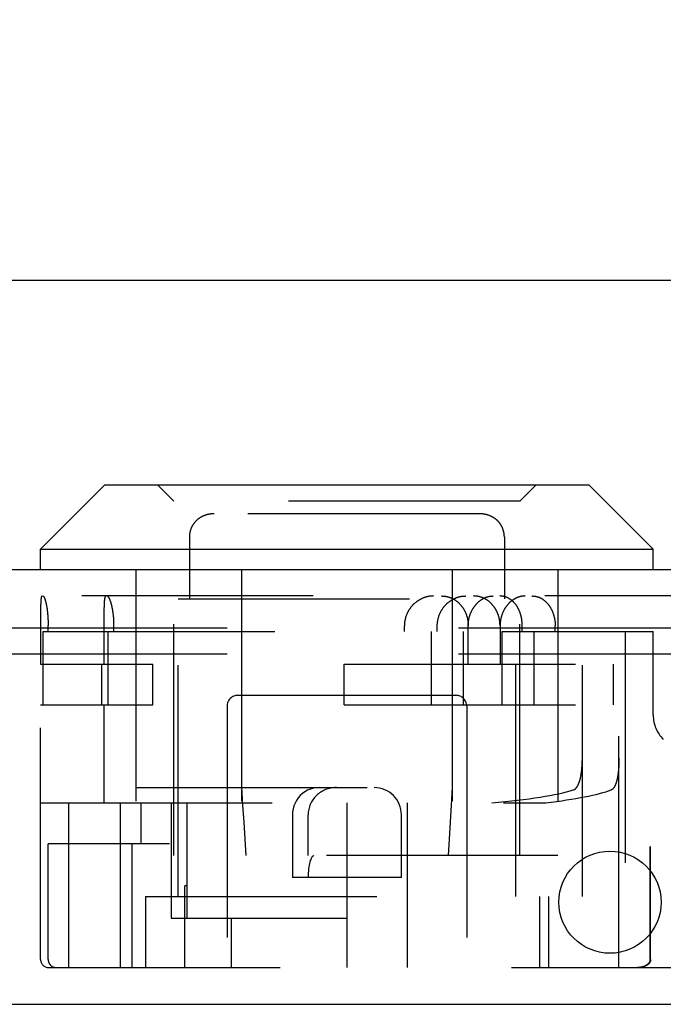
# Model space of a CAD drawing. Header units: inches. Extents: x 0 to 77.3, y 0 to 50.
# Tile 7 of 14: x 30.5 to 31.7, y 10.6 to 12.4. Entities that reach past the tile are written whole.
import ezdxf

# ---------------------------------------------------------------- set-up
doc = ezdxf.new("R2010")
doc.units = ezdxf.units.IN
doc.header["$LTSCALE"] = 4.25
doc.header["$MEASUREMENT"] = 0
doc.linetypes.add('HIDDEN', pattern=[0.2, 0.1, -0.1])
doc.layers.get('0').update_dxf_attribs({"linetype": 'CONTINUOUS'})
for name, color, linetype in [('DEFAULT_2', 8, 'HIDDEN'), ('DIMENSIONS', 7, 'CONTINUOUS'), ('DOOR_ASSEMBLY', 7, 'CONTINUOUS')]:
    doc.layers.add(name, color=color, linetype=linetype)
doc.styles.get("Standard").update_dxf_attribs({"font": 'arial.ttf'})
doc.dimstyles.new('DIMSTYLE_1', dxfattribs={"dimtxt": 0.340909, "dimasz": 0.454545, "dimexe": 0.09, "dimexo": 0.07, "dimgap": 0.0375, "dimtad": 0, "dimtih": 1, "dimtoh": 1, "dimzin": 4, "dimdsep": 46, "dimtxsty": 'Standard', "dimblk": '_FILLED', "dimblk1": '_FILLED', "dimblk2": '_FILLED', "dimcen": 0.09, "dimadec": 3, "dimazin": 1, "dimtfac": 1, "dimtdec": 3, "dimtofl": 0, "dimtmove": 0, "dimatfit": 3, "dimldrblk": '_FILLED', "dimfxl": 0, "dimtolj": 1, "dimtzin": 4, "dimarcsym": 0})

# ---------------------------------------------------------------- blocks, each defined once
blk = doc.blocks.new('_FILLED')
at = {"color": 0, "linetype": 'ByBlock'}
blk.add_solid([(0, 0), (-1, 0.2), (-1, -0.2)], dxfattribs=at)
blk = doc.blocks.new('*D11')
at = {"layer": 'DIMENSIONS', "color": 2, "linetype": 'Continuous'}
for p, q in [((20.4552, 11.5885), (20.4552, 12.3055)), ((32.8302, 11.5885), (32.8302, 12.3055)), ((20.4552, 11.8964), (25.0972, 11.8964)), ((32.8302, 11.8964), (28.1882, 11.8964))]:
    blk.add_line(p, q, dxfattribs=at)
at = {"layer": 'DIMENSIONS', "color": 2, "linetype": 'Continuous', "xscale": 0.4545454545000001, "yscale": 0.4545454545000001, "zscale": 0.4545454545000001, "rotation": 180}
blk.add_blockref('_FILLED', (20.4552, 11.8964), dxfattribs=at)
at = {"layer": 'DIMENSIONS', "color": 2, "linetype": 'Continuous', "xscale": 0.4545454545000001, "yscale": 0.4545454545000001, "zscale": 0.4545454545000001}
blk.add_blockref('_FILLED', (32.8302, 11.8964), dxfattribs=at)
at = {"layer": 'DIMENSIONS', "color": 2, "linetype": 'Continuous', "insert": (26.6427, 12.0669), "char_height": 0.34091, "width": 2.750084, "attachment_point": 2, "line_spacing_factor": 0.9}
blk.add_mtext('12.38 DOOR', dxfattribs=at)

msp = doc.modelspace()

# ---------------------------------------------------------------- linework, layer by layer
at = {"layer": 'DEFAULT_2', "color": 8, "linetype": 'HIDDEN'}
for p, q in [((32.5772, 11.2581), (20.6732, 11.2581)), ((32.5772, 11.2101), (20.6732, 11.2101))]:
    msp.add_line(p, q, dxfattribs=at)
at = {"layer": 'DOOR_ASSEMBLY', "color": 7, "linetype": 'Continuous'}
for p, q in [((30.6527, 11.5211), (30.5347, 11.4031)), ((30.6527, 11.5211), (31.5417, 11.5211)), ((31.5417, 11.5211), (31.6597, 11.4031)), ((30.5347, 11.3651), (30.5347, 11.4031)), ((30.5347, 11.4031), (31.6597, 11.4031)), ((31.6597, 11.3651), (31.6597, 11.4031))]:
    msp.add_line(p, q, dxfattribs=at)
at = {"layer": 'DOOR_ASSEMBLY', "color": 8, "linetype": 'HIDDEN'}
for p, q in [((30.7797, 11.4911), (30.7497, 11.5211)), ((31.4147, 11.4911), (31.4447, 11.5211)), ((30.7797, 10.8401), (30.7797, 11.4911)), ((31.4147, 11.4911), (30.7797, 11.4911)), ((31.4147, 10.8401), (31.4147, 11.4911)), ((30.8502, 11.468), (30.8495, 11.4679)), ((31.3405, 11.4681), (30.8538, 11.4681)), ((30.8322, 11.4634), (30.8315, 11.463)), ((30.8335, 11.4639), (30.8328, 11.4637)), ((30.8348, 11.4645), (30.8341, 11.4642)), ((31.3596, 11.4645), (31.3589, 11.4648)), ((31.3635, 11.4627), (31.3628, 11.463)), ((31.3647, 11.462), (31.3641, 11.4624)), ((31.3678, 11.4602), (31.3672, 11.4606)), ((30.8124, 11.4441), (30.8121, 11.4434)), ((30.8131, 11.4454), (30.8128, 11.4447)), ((31.3819, 11.4441), (31.3816, 11.4447)), ((31.3826, 11.4427), (31.3823, 11.4434)), ((31.3854, 11.434), (31.3852, 11.4347)), ((31.3863, 11.425), (31.3863, 11.3121)), ((30.7097, 11.3651), (30.7097, 10.8401)), ((30.904, 11.3651), (30.904, 10.8401)), ((31.2904, 11.3651), (31.2904, 10.8401)), ((31.4847, 11.3651), (31.4847, 10.8401)), ((32.7354, 11.3171), (20.55, 11.3171)), ((30.535, 11.3027), (30.5349, 11.301)), ((30.5351, 11.3049), (30.535, 11.3038)), ((30.535, 11.3038), (30.535, 11.3027)), ((30.5352, 11.3069), (30.5351, 11.3059)), ((30.5351, 11.3059), (30.5351, 11.3049)), ((30.5352, 11.3078), (30.5352, 11.3069)), ((30.652, 11.3027), (30.6521, 11.3038)), ((30.652, 11.3016), (30.652, 11.3027)), ((30.6521, 11.3038), (30.6522, 11.3049)), ((30.6522, 11.3049), (30.6522, 11.3059)), ((30.7872, 11.3121), (31.4072, 11.3121)), ((30.7872, 10.7651), (30.7872, 11.3121)), ((31.4072, 10.7651), (31.4072, 11.3121)), ((30.5348, 11.294), (30.5347, 11.2906)), ((30.5347, 11.2906), (30.5347, 11.2854)), ((30.5347, 11.2854), (30.5347, 11.1921)), ((30.5349, 11.2992), (30.5348, 11.2967)), ((30.5348, 11.2967), (30.5348, 11.294)), ((30.5349, 11.301), (30.5349, 11.2992)), ((30.5461, 11.2964), (30.5464, 11.2951)), ((30.5464, 11.2951), (30.5466, 11.2937)), ((30.5466, 11.2937), (30.5468, 11.2924)), ((30.5468, 11.2924), (30.5469, 11.291)), ((30.5469, 11.291), (30.5471, 11.2895)), ((30.5471, 11.2895), (30.5473, 11.2881)), ((30.5473, 11.2881), (30.5475, 11.2866)), ((30.5475, 11.2866), (30.5476, 11.2851)), ((30.5476, 11.2851), (30.5478, 11.2836)), ((30.6517, 11.2892), (30.6518, 11.2927)), ((30.6517, 11.2847), (30.6517, 11.2892)), ((30.6517, 11.2793), (30.6517, 11.2847)), ((30.6518, 11.2954), (30.6519, 11.2973)), ((30.6518, 11.2927), (30.6518, 11.2954)), ((30.6519, 11.2992), (30.652, 11.3004)), ((30.6519, 11.2973), (30.6519, 11.2992)), ((30.652, 11.3004), (30.652, 11.3016)), ((30.5478, 11.2836), (30.5479, 11.2821)), ((30.5479, 11.2821), (30.548, 11.2806)), ((30.548, 11.2806), (30.5481, 11.279)), ((30.5481, 11.279), (30.5483, 11.2774)), ((30.5483, 11.2774), (30.5483, 11.2758)), ((30.5483, 11.2758), (30.5484, 11.2743)), ((30.5484, 11.2743), (30.5485, 11.2726)), ((30.5485, 11.2726), (30.5486, 11.271)), ((30.5486, 11.271), (30.5486, 11.2694)), ((30.5486, 11.2694), (30.5487, 11.2678)), ((30.5487, 11.2678), (30.5487, 11.2662)), ((30.6517, 11.1921), (30.6517, 11.2793)), ((30.6693, 11.2725), (30.6692, 11.2741)), ((30.6694, 11.271), (30.6693, 11.2725)), ((30.6694, 11.2693), (30.6694, 11.271)), ((30.6695, 11.2677), (30.6694, 11.2693)), ((30.6695, 11.2661), (30.6695, 11.2677)), ((30.5397, 11.1171), (30.5397, 11.2521)), ((30.5397, 11.2521), (31.311, 11.2521)), ((30.5487, 11.2662), (30.5487, 11.2645)), ((30.5487, 11.2645), (30.5487, 11.2629)), ((30.5487, 11.2521), (30.5487, 11.2629)), ((30.658, 11.2521), (30.658, 11.1171)), ((30.6696, 11.2645), (30.6695, 11.2661)), ((30.6696, 11.2629), (30.6696, 11.2645)), ((30.6696, 11.2521), (30.6696, 11.2629)), ((31.2027, 11.2521), (31.2027, 11.2621)), ((31.2518, 11.2521), (31.2518, 11.1171)), ((31.2631, 11.2521), (31.2631, 11.2621)), ((31.311, 11.1171), (31.311, 11.2521)), ((31.3199, 11.1921), (31.3199, 11.2621)), ((31.3784, 11.2621), (31.3784, 11.1921)), ((31.3817, 11.2521), (31.6597, 11.2521)), ((31.3817, 11.2521), (31.3817, 11.1171)), ((31.4192, 11.2521), (31.4192, 11.2621)), ((31.4409, 11.1171), (31.4409, 11.2521)), ((31.4797, 11.2521), (31.4797, 11.2621)), ((31.5295, 10.7651), (31.5295, 11.2521)), ((31.5967, 10.6346), (31.5967, 11.2521)), ((31.6082, 11.2521), (31.6082, 10.6346)), ((31.6597, 11.0982), (31.6597, 11.2521)), ((30.5347, 11.1921), (30.7409, 11.1921)), ((30.6474, 11.1171), (30.6474, 11.1921)), ((30.7409, 11.1171), (30.7409, 11.1921)), ((31.0919, 11.1921), (31.5869, 11.1921)), ((31.0919, 11.1171), (31.0919, 11.1921)), ((31.4851, 11.1171), (31.4851, 11.1921)), ((31.5869, 11.1171), (31.5869, 11.1921)), ((30.8972, 11.1346), (31.2972, 11.1346)), ((30.5347, 10.6496), (30.5347, 11.1171)), ((30.5347, 11.1171), (30.7409, 11.1171)), ((30.6517, 10.9371), (30.6517, 11.1171)), ((30.8772, 11.1146), (30.8772, 10.6346)), ((31.0919, 11.1171), (31.5869, 11.1171)), ((31.3172, 11.1146), (31.3172, 10.6346)), ((31.5294, 11.0143), (31.5295, 11.016)), ((31.5294, 11.0126), (31.5294, 11.0143)), ((31.5295, 11.0177), (31.5295, 11.0194)), ((31.5295, 11.016), (31.5295, 11.0177)), ((31.5967, 11.0143), (31.5966, 11.0125)), ((31.5967, 11.0194), (31.5967, 11.0177)), ((31.5967, 11.0177), (31.5967, 11.016)), ((31.5967, 11.016), (31.5967, 11.0143)), ((31.5288, 11.0025), (31.529, 11.0041)), ((31.529, 11.0041), (31.5291, 11.0058)), ((31.5291, 11.0058), (31.5292, 11.0075)), ((31.5292, 11.0075), (31.5293, 11.0092)), ((31.5293, 11.0109), (31.5294, 11.0126)), ((31.5293, 11.0092), (31.5293, 11.0109)), ((31.5958, 10.9976), (31.5956, 10.996)), ((31.5959, 10.9992), (31.5958, 10.9976)), ((31.596, 11.0008), (31.5959, 10.9992)), ((31.5962, 11.0024), (31.596, 11.0008)), ((31.5963, 11.0041), (31.5962, 11.0024)), ((31.5964, 11.0058), (31.5963, 11.0041)), ((31.5965, 11.0091), (31.5964, 11.0074)), ((31.5964, 11.0074), (31.5964, 11.0058)), ((31.5966, 11.0108), (31.5965, 11.0091)), ((31.5966, 11.0125), (31.5966, 11.0108)), ((30.7097, 10.9651), (31.4847, 10.9651)), ((30.5347, 10.9371), (31.4623, 10.9371)), ((30.5862, 10.9371), (30.5862, 10.6346)), ((30.6808, 10.9371), (30.6808, 10.8621)), ((30.7189, 10.9371), (30.7189, 10.8621)), ((30.7745, 10.9371), (30.7745, 10.7251)), ((30.8041, 10.7251), (30.8041, 10.9371)), ((31.0972, 10.9371), (31.0972, 10.6346)), ((31.2082, 10.6346), (31.2082, 10.9371)), ((30.9972, 10.9151), (30.9972, 10.8001)), ((31.0261, 10.8401), (31.0261, 10.9151)), ((31.1972, 10.8001), (31.1972, 10.9151)), ((30.7717, 10.8621), (30.5487, 10.8621)), ((30.5487, 10.6496), (30.5487, 10.8621)), ((30.6809, 10.8621), (30.6809, 10.6346)), ((30.7029, 10.6346), (30.7029, 10.8621)), ((32.3851, 10.8571), (31.6538, 10.8571)), ((31.6538, 10.6496), (31.6538, 10.8571)), ((31.6549, 10.6496), (31.6549, 10.8571)), ((31.4847, 10.8401), (30.7097, 10.8401)), ((31.1972, 10.8001), (30.9972, 10.8001)), ((30.8041, 10.7846), (30.7997, 10.7846)), ((30.7997, 10.6346), (30.7997, 10.7846)), ((30.7272, 10.7651), (31.5295, 10.7651)), ((30.7272, 10.7651), (30.7272, 10.6346)), ((31.4512, 10.6346), (31.4512, 10.7651)), ((31.4672, 10.7651), (31.4672, 10.6346)), ((30.7745, 10.7251), (31.0972, 10.7251)), ((30.885, 10.7251), (30.885, 10.6346)), ((30.5497, 10.6346), (32.4601, 10.6346))]:
    msp.add_line(p, q, dxfattribs=at)
at = {"layer": 'DOOR_ASSEMBLY', "color": 3, "linetype": 'Continuous'}
for p, q in [((32.7354, 11.3651), (20.55, 11.3651)), ((20.4702, 10.5671), (32.8152, 10.5671))]:
    msp.add_line(p, q, dxfattribs=at)
at = {"layer": 'DOOR_ASSEMBLY', "color": 8, "linetype": 'HIDDEN'}
for points in [[(30.8538, 11.4681), (30.8532, 11.4681), (30.8524, 11.4681), (30.8517, 11.468), (30.851, 11.468), (30.8502, 11.468), (30.8495, 11.4679), (30.8488, 11.4678), (30.8481, 11.4678), (30.8473, 11.4677), (30.8466, 11.4676), (30.8459, 11.4675), (30.8452, 11.4674), (30.8445, 11.4673), (30.8438, 11.4671), (30.8431, 11.467), (30.8424, 11.4668), (30.8416, 11.4667), (30.8409, 11.4665), (30.8403, 11.4663), (30.8396, 11.4661), (30.8389, 11.4659), (30.8382, 11.4657), (30.8375, 11.4655), (30.8368, 11.4653), (30.8361, 11.465), (30.8355, 11.4648), (30.8348, 11.4645), (30.8341, 11.4642), (30.8335, 11.4639), (30.8328, 11.4637), (30.8322, 11.4634), (30.8315, 11.463), (30.8309, 11.4627), (30.8303, 11.4624), (30.8296, 11.462), (30.829, 11.4617), (30.8284, 11.4613), (30.8278, 11.4609), (30.8272, 11.4606), (30.8266, 11.4602), (30.826, 11.4598), (30.8254, 11.4593), (30.8248, 11.4589), (30.8243, 11.4585), (30.8237, 11.4581), (30.8231, 11.4576), (30.8226, 11.4571), (30.822, 11.4567), (30.8215, 11.4562), (30.821, 11.4557), (30.8205, 11.4552), (30.82, 11.4547), (30.8195, 11.4542), (30.819, 11.4536), (30.8185, 11.4531), (30.818, 11.4526), (30.8176, 11.452), (30.8171, 11.4515), (30.8167, 11.4509), (30.8162, 11.4503), (30.8158, 11.4497), (30.8154, 11.4491), (30.815, 11.4485), (30.8146, 11.4479), (30.8142, 11.4473), (30.8138, 11.4467), (30.8134, 11.446), (30.8131, 11.4454), (30.8128, 11.4447), (30.8124, 11.4441), (30.8121, 11.4434), (30.8118, 11.4427), (30.8115, 11.442), (30.8112, 11.4413), (30.8109, 11.4406), (30.8107, 11.4399), (30.8104, 11.4392), (30.8102, 11.4385), (30.8099, 11.4377), (30.8097, 11.437), (30.8095, 11.4363), (30.8093, 11.4355), (30.8091, 11.4347), (30.809, 11.434), (30.8088, 11.4332), (30.8087, 11.4324), (30.8086, 11.4316), (30.8084, 11.4308), (30.8083, 11.43), (30.8083, 11.4292), (30.8082, 11.4284), (30.8081, 11.4275), (30.8081, 11.4267), (30.8081, 11.4259), (30.8081, 11.425), (30.8081, 11.4247)], [(30.8403, 11.4663), (30.8396, 11.4661), (30.8389, 11.4659), (30.8382, 11.4657), (30.8375, 11.4655)], [(30.8424, 11.4668), (30.8417, 11.4667), (30.841, 11.4665)], [(30.8481, 11.4678), (30.8473, 11.4677), (30.8466, 11.4676), (30.8459, 11.4675), (30.8452, 11.4674), (30.8445, 11.4673), (30.8438, 11.4671)], [(30.8538, 11.4681), (30.8532, 11.4681), (30.8524, 11.4681), (30.8517, 11.468)], [(31.3863, 11.425), (31.3863, 11.4259), (31.3863, 11.4267), (31.3862, 11.4276), (31.3862, 11.4284), (31.3861, 11.4292), (31.386, 11.43), (31.3859, 11.4308), (31.3858, 11.4316), (31.3857, 11.4324), (31.3855, 11.4332), (31.3854, 11.434), (31.3852, 11.4347), (31.385, 11.4355), (31.3848, 11.4363), (31.3846, 11.437), (31.3844, 11.4377), (31.3842, 11.4385), (31.384, 11.4392), (31.3837, 11.4399), (31.3834, 11.4406), (31.3832, 11.4413), (31.3829, 11.442), (31.3826, 11.4427), (31.3823, 11.4434), (31.3819, 11.4441), (31.3816, 11.4447), (31.3813, 11.4454), (31.3809, 11.446), (31.3805, 11.4467), (31.3802, 11.4473), (31.3798, 11.4479), (31.3794, 11.4485), (31.379, 11.4491), (31.3786, 11.4497), (31.3781, 11.4503), (31.3777, 11.4509), (31.3773, 11.4515), (31.3768, 11.452), (31.3763, 11.4526), (31.3759, 11.4531), (31.3754, 11.4537), (31.3749, 11.4542), (31.3744, 11.4547), (31.3739, 11.4552), (31.3734, 11.4557), (31.3728, 11.4562), (31.3723, 11.4567), (31.3718, 11.4571), (31.3712, 11.4576), (31.3707, 11.4581), (31.3701, 11.4585), (31.3695, 11.4589), (31.369, 11.4594), (31.3684, 11.4598), (31.3678, 11.4602), (31.3672, 11.4606), (31.3666, 11.4609), (31.366, 11.4613), (31.3654, 11.4617), (31.3647, 11.462), (31.3641, 11.4624), (31.3635, 11.4627), (31.3628, 11.463), (31.3622, 11.4634), (31.3615, 11.4637), (31.3609, 11.4639), (31.3602, 11.4642), (31.3596, 11.4645), (31.3589, 11.4648), (31.3582, 11.465), (31.3575, 11.4653), (31.3569, 11.4655), (31.3562, 11.4657), (31.3555, 11.4659), (31.3548, 11.4661), (31.3541, 11.4663), (31.3534, 11.4665), (31.3527, 11.4667), (31.352, 11.4668), (31.3513, 11.467), (31.3506, 11.4671), (31.3499, 11.4673), (31.3492, 11.4674), (31.3485, 11.4675), (31.3477, 11.4676), (31.347, 11.4677), (31.3463, 11.4678), (31.3456, 11.4678), (31.3449, 11.4679), (31.3441, 11.468), (31.3434, 11.468), (31.3427, 11.468), (31.3419, 11.4681), (31.3412, 11.4681), (31.3405, 11.4681)], [(31.3463, 11.4678), (31.3456, 11.4678), (31.3449, 11.4679), (31.3441, 11.468), (31.3434, 11.468), (31.3427, 11.468)], [(31.3492, 11.4674), (31.3485, 11.4675), (31.3477, 11.4676)], [(31.352, 11.4668), (31.3513, 11.467), (31.3506, 11.4671)], [(31.3575, 11.4653), (31.3569, 11.4655), (31.3562, 11.4657), (31.3555, 11.4659), (31.3548, 11.4661), (31.3541, 11.4663), (31.3534, 11.4665)], [(30.815, 11.4485), (30.8146, 11.4479), (30.8142, 11.4473)], [(30.8185, 11.4531), (30.818, 11.4526), (30.8176, 11.452), (30.8171, 11.4515), (30.8167, 11.4509)], [(30.8215, 11.4562), (30.821, 11.4557), (30.8205, 11.4552), (30.82, 11.4547)], [(30.8266, 11.4602), (30.826, 11.4598), (30.8254, 11.4594), (30.8248, 11.4589), (30.8243, 11.4585)], [(30.8309, 11.4627), (30.8303, 11.4624), (30.8296, 11.462), (30.829, 11.4617), (30.8284, 11.4613), (30.8278, 11.4609), (30.8272, 11.4606)], [(30.8368, 11.4653), (30.8361, 11.465), (30.8355, 11.4648)], [(31.3622, 11.4634), (31.3615, 11.4637), (31.3609, 11.4639), (31.3602, 11.4642)], [(31.3729, 11.4562), (31.3723, 11.4567), (31.3718, 11.4571), (31.3712, 11.4576), (31.3707, 11.4581), (31.3701, 11.4585)], [(31.3754, 11.4536), (31.3749, 11.4542), (31.3744, 11.4547)], [(31.379, 11.4491), (31.3786, 11.4497), (31.3781, 11.4503), (31.3777, 11.4509)], [(30.8084, 11.4308), (30.8083, 11.43), (30.8083, 11.4292)], [(30.809, 11.434), (30.8088, 11.4332), (30.8087, 11.4324)], [(30.8099, 11.4377), (30.8097, 11.437), (30.8095, 11.4363), (30.8093, 11.4355), (30.8091, 11.4347)], [(30.8118, 11.4427), (30.8115, 11.442), (30.8112, 11.4413)], [(31.3813, 11.4454), (31.3809, 11.446), (31.3805, 11.4467), (31.3802, 11.4473)], [(31.3844, 11.4377), (31.3842, 11.4385), (31.384, 11.4392), (31.3837, 11.4399), (31.3834, 11.4406), (31.3832, 11.4413)], [(31.386, 11.43), (31.3859, 11.4308), (31.3858, 11.4316), (31.3857, 11.4324)], [(30.8081, 11.4276), (30.8081, 11.4267), (30.8081, 11.4259), (30.8081, 11.425), (30.8081, 11.3121)], [(31.3863, 11.4267), (31.3862, 11.4275), (31.3862, 11.4284), (31.3861, 11.4292)], [(30.5374, 11.3171), (30.5373, 11.3171), (30.5372, 11.317), (30.5371, 11.317), (30.5371, 11.317), (30.537, 11.3169), (30.5369, 11.3168), (30.5368, 11.3168), (30.5368, 11.3167), (30.5367, 11.3166), (30.5366, 11.3164), (30.5366, 11.3163), (30.5365, 11.3162), (30.5364, 11.316), (30.5364, 11.3159), (30.5363, 11.3157), (30.5362, 11.3155), (30.5362, 11.3153), (30.5361, 11.3151), (30.5361, 11.3148), (30.536, 11.3146), (30.536, 11.3143), (30.5359, 11.3141), (30.5359, 11.3138), (30.5358, 11.3135), (30.5358, 11.3132), (30.5357, 11.3129), (30.5357, 11.3126), (30.5356, 11.3122), (30.5356, 11.3119), (30.5355, 11.3115), (30.5355, 11.3112), (30.5355, 11.3108), (30.5354, 11.3104), (30.5354, 11.31), (30.5353, 11.3096), (30.5353, 11.3092), (30.5353, 11.3087), (30.5352, 11.3078)], [(30.5391, 11.3171), (30.5392, 11.3171), (30.5393, 11.317), (30.5394, 11.317), (30.5395, 11.317), (30.5396, 11.3169), (30.5397, 11.3168), (30.5398, 11.3168), (30.5399, 11.3167), (30.54, 11.3166), (30.5402, 11.3164), (30.5403, 11.3163), (30.5404, 11.3162), (30.5405, 11.316), (30.5406, 11.3158), (30.5408, 11.3157), (30.5409, 11.3155), (30.541, 11.3153), (30.5411, 11.315), (30.5412, 11.3148), (30.5414, 11.3146), (30.5415, 11.3143), (30.5416, 11.314), (30.5417, 11.3138), (30.5419, 11.3135), (30.542, 11.3132), (30.5421, 11.3128), (30.5422, 11.3125), (30.5424, 11.3122), (30.5425, 11.3118), (30.5426, 11.3115), (30.5428, 11.3111), (30.5429, 11.3107), (30.543, 11.3103), (30.5431, 11.3099), (30.5433, 11.3095), (30.5434, 11.309), (30.5435, 11.3086), (30.5437, 11.3081), (30.5438, 11.3077), (30.5439, 11.3072), (30.544, 11.3067), (30.5442, 11.3062), (30.5443, 11.3057), (30.5444, 11.3052), (30.5445, 11.3047), (30.5446, 11.3041), (30.5448, 11.3036), (30.5449, 11.3031), (30.545, 11.3025), (30.5451, 11.3019), (30.5452, 11.3013), (30.5454, 11.3007), (30.5455, 11.3001), (30.5456, 11.2995), (30.5457, 11.2989), (30.5458, 11.2983)], [(30.6522, 11.3059), (30.6523, 11.3069), (30.6523, 11.3074), (30.6524, 11.3078), (30.6524, 11.3083), (30.6524, 11.3087), (30.6525, 11.3092), (30.6525, 11.3096), (30.6526, 11.31), (30.6526, 11.3104), (30.6527, 11.3108), (30.6527, 11.3112), (30.6528, 11.3115), (30.6528, 11.3119), (30.6529, 11.3122), (30.6529, 11.3126), (30.653, 11.3129), (30.653, 11.3132), (30.6531, 11.3135), (30.6532, 11.3138), (30.6532, 11.3141), (30.6533, 11.3143), (30.6534, 11.3146), (30.6534, 11.3148), (30.6535, 11.3151), (30.6536, 11.3153), (30.6537, 11.3155), (30.6537, 11.3157), (30.6538, 11.3159), (30.6539, 11.316), (30.654, 11.3162), (30.6541, 11.3163), (30.6541, 11.3164), (30.6542, 11.3166), (30.6543, 11.3167), (30.6544, 11.3168), (30.6545, 11.3168), (30.6546, 11.3169), (30.6547, 11.317), (30.6548, 11.317), (30.6549, 11.317), (30.655, 11.3171), (30.6551, 11.3171)], [(30.6692, 11.2741), (30.6691, 11.2749), (30.6691, 11.2757), (30.669, 11.2765), (30.669, 11.2773), (30.6689, 11.2781), (30.6688, 11.2789), (30.6687, 11.2796), (30.6687, 11.2804), (30.6686, 11.2812), (30.6685, 11.2819), (30.6684, 11.2827), (30.6683, 11.2835), (30.6682, 11.2842), (30.6682, 11.285), (30.6681, 11.2857), (30.668, 11.2864), (30.6679, 11.2872), (30.6677, 11.2879), (30.6676, 11.2886), (30.6675, 11.2894), (30.6674, 11.2901), (30.6673, 11.2908), (30.6672, 11.2915), (30.6671, 11.2922), (30.6669, 11.2929), (30.6668, 11.2936), (30.6667, 11.2942), (30.6665, 11.2949), (30.6664, 11.2956), (30.6663, 11.2962), (30.6661, 11.2969), (30.666, 11.2975), (30.6659, 11.2982), (30.6657, 11.2988), (30.6656, 11.2994), (30.6654, 11.3), (30.6653, 11.3006), (30.6651, 11.3012), (30.665, 11.3018), (30.6648, 11.3024), (30.6647, 11.3029), (30.6645, 11.3035), (30.6644, 11.304), (30.6642, 11.3046), (30.6641, 11.3051), (30.6639, 11.3056), (30.6637, 11.3061), (30.6636, 11.3066), (30.6634, 11.3071), (30.6633, 11.3076), (30.6631, 11.3081), (30.6629, 11.3085), (30.6628, 11.309), (30.6626, 11.3094), (30.6624, 11.3098), (30.6623, 11.3102), (30.6621, 11.3106), (30.6619, 11.311), (30.6618, 11.3114), (30.6616, 11.3118), (30.6615, 11.3121), (30.6613, 11.3125), (30.6611, 11.3128), (30.661, 11.3131), (30.6608, 11.3134), (30.6606, 11.3137), (30.6605, 11.314), (30.6603, 11.3143), (30.6602, 11.3145), (30.66, 11.3148), (30.6598, 11.315), (30.6597, 11.3152), (30.6595, 11.3154), (30.6594, 11.3156), (30.6592, 11.3158), (30.6591, 11.316), (30.6589, 11.3162), (30.6588, 11.3163), (30.6586, 11.3164), (30.6585, 11.3166), (30.6583, 11.3167), (30.6582, 11.3168), (30.658, 11.3168), (30.6579, 11.3169), (30.6578, 11.317), (30.6576, 11.317), (30.6575, 11.317), (30.6573, 11.3171), (30.6572, 11.3171)], [(31.2565, 11.3171), (31.2558, 11.3171), (31.255, 11.317), (31.2542, 11.317), (31.2534, 11.317), (31.2526, 11.3169), (31.2518, 11.3168), (31.251, 11.3168), (31.2502, 11.3167), (31.2494, 11.3166), (31.2486, 11.3164), (31.2478, 11.3163), (31.247, 11.3162), (31.2462, 11.316), (31.2455, 11.3158), (31.2447, 11.3156), (31.2439, 11.3154), (31.2431, 11.3152), (31.2423, 11.315), (31.2415, 11.3148), (31.2408, 11.3145), (31.24, 11.3143), (31.2392, 11.314), (31.2385, 11.3137), (31.2377, 11.3134), (31.2369, 11.3131), (31.2362, 11.3128), (31.2354, 11.3125), (31.2347, 11.3121), (31.2339, 11.3118), (31.2332, 11.3114), (31.2325, 11.311), (31.2317, 11.3106), (31.231, 11.3102), (31.2303, 11.3098), (31.2296, 11.3094), (31.2289, 11.309), (31.2282, 11.3085), (31.2275, 11.3081), (31.2268, 11.3076), (31.2261, 11.3071), (31.2254, 11.3066), (31.2248, 11.3061), (31.2241, 11.3056), (31.2235, 11.3051), (31.2228, 11.3046), (31.2222, 11.304), (31.2215, 11.3035), (31.2209, 11.3029), (31.2203, 11.3024), (31.2197, 11.3018), (31.2191, 11.3012), (31.2185, 11.3006), (31.2179, 11.3), (31.2174, 11.2994), (31.2168, 11.2988), (31.2163, 11.2982), (31.2157, 11.2975), (31.2152, 11.2969), (31.2147, 11.2962), (31.2142, 11.2956), (31.2137, 11.2949), (31.2132, 11.2942), (31.2127, 11.2936), (31.2122, 11.2929), (31.2118, 11.2922), (31.2113, 11.2915), (31.2109, 11.2908), (31.2104, 11.2901), (31.21, 11.2894), (31.2096, 11.2886), (31.2092, 11.2879), (31.2088, 11.2872), (31.2085, 11.2864), (31.2081, 11.2857), (31.2078, 11.285), (31.2074, 11.2842), (31.2071, 11.2835), (31.2068, 11.2827), (31.2065, 11.2819), (31.2062, 11.2812), (31.2059, 11.2804), (31.2056, 11.2796), (31.2054, 11.2789), (31.2051, 11.2781), (31.2049, 11.2773), (31.2047, 11.2765), (31.2045, 11.2757), (31.2043, 11.2749), (31.2041, 11.2741), (31.2039, 11.2733), (31.2037, 11.2725), (31.2036, 11.2718), (31.2035, 11.271), (31.2033, 11.2701), (31.2032, 11.2693), (31.2031, 11.2685), (31.203, 11.2677), (31.2029, 11.2669), (31.2029, 11.2661), (31.2028, 11.2653), (31.2028, 11.2645), (31.2028, 11.2637), (31.2027, 11.2629), (31.2027, 11.2621)], [(31.2631, 11.2621), (31.2632, 11.2629), (31.2632, 11.2637), (31.2632, 11.2645), (31.2632, 11.2653), (31.2633, 11.2662), (31.2634, 11.267), (31.2634, 11.2678), (31.2635, 11.2686), (31.2636, 11.2694), (31.2637, 11.2702), (31.2639, 11.271), (31.264, 11.2718), (31.2642, 11.2726), (31.2643, 11.2734), (31.2645, 11.2743), (31.2647, 11.275), (31.2649, 11.2758), (31.2651, 11.2766), (31.2653, 11.2774), (31.2655, 11.2782), (31.2658, 11.279), (31.266, 11.2798), (31.2663, 11.2806), (31.2666, 11.2813), (31.2668, 11.2821), (31.2671, 11.2829), (31.2674, 11.2836), (31.2678, 11.2844), (31.2681, 11.2851), (31.2684, 11.2859), (31.2688, 11.2866), (31.2692, 11.2874), (31.2695, 11.2881), (31.2699, 11.2888), (31.2703, 11.2895), (31.2707, 11.2902), (31.2711, 11.291), (31.2716, 11.2917), (31.272, 11.2924), (31.2725, 11.293), (31.2729, 11.2937), (31.2734, 11.2944), (31.2739, 11.2951), (31.2744, 11.2957), (31.2749, 11.2964), (31.2754, 11.297), (31.2759, 11.2977), (31.2764, 11.2983), (31.2769, 11.2989), (31.2775, 11.2995), (31.278, 11.3001), (31.2786, 11.3007), (31.2792, 11.3013), (31.2797, 11.3019), (31.2803, 11.3025), (31.2809, 11.3031), (31.2815, 11.3036), (31.2821, 11.3041), (31.2828, 11.3047), (31.2834, 11.3052), (31.284, 11.3057), (31.2847, 11.3062), (31.2853, 11.3067), (31.286, 11.3072), (31.2866, 11.3077), (31.2873, 11.3081), (31.288, 11.3086), (31.2887, 11.309), (31.2893, 11.3095), (31.29, 11.3099), (31.2907, 11.3103), (31.2914, 11.3107), (31.2921, 11.3111), (31.2929, 11.3115), (31.2936, 11.3118), (31.2943, 11.3122), (31.295, 11.3125), (31.2958, 11.3128), (31.2965, 11.3132), (31.2972, 11.3135), (31.298, 11.3138), (31.2987, 11.314), (31.2995, 11.3143), (31.3002, 11.3146), (31.301, 11.3148), (31.3017, 11.315), (31.3025, 11.3153), (31.3033, 11.3155), (31.304, 11.3157), (31.3048, 11.3158), (31.3056, 11.316), (31.3063, 11.3162), (31.3071, 11.3163), (31.3079, 11.3164), (31.3086, 11.3166), (31.3094, 11.3167), (31.3102, 11.3168), (31.311, 11.3168), (31.3117, 11.3169), (31.3125, 11.317), (31.3133, 11.317), (31.3141, 11.317), (31.3148, 11.3171), (31.3156, 11.3171)], [(31.2706, 11.3171), (31.2714, 11.3171), (31.2721, 11.317), (31.2729, 11.317), (31.2737, 11.317), (31.2744, 11.3169), (31.2752, 11.3168), (31.276, 11.3168), (31.2767, 11.3167), (31.2775, 11.3166), (31.2782, 11.3164), (31.279, 11.3163), (31.2797, 11.3162), (31.2805, 11.316), (31.2812, 11.3159), (31.282, 11.3157), (31.2827, 11.3155), (31.2834, 11.3153), (31.2842, 11.3151), (31.2849, 11.3148), (31.2856, 11.3146), (31.2863, 11.3143), (31.287, 11.3141), (31.2877, 11.3138), (31.2885, 11.3135), (31.2892, 11.3132), (31.2898, 11.3129), (31.2905, 11.3126), (31.2912, 11.3122), (31.2919, 11.3119), (31.2926, 11.3115), (31.2932, 11.3112), (31.2939, 11.3108), (31.2946, 11.3104), (31.2952, 11.31), (31.2959, 11.3096), (31.2965, 11.3092), (31.2971, 11.3087), (31.2978, 11.3083), (31.2984, 11.3078), (31.299, 11.3074), (31.2996, 11.3069), (31.3002, 11.3064), (31.3008, 11.3059), (31.3014, 11.3054), (31.302, 11.3049), (31.3025, 11.3044), (31.3031, 11.3038), (31.3036, 11.3033), (31.3042, 11.3027), (31.3047, 11.3022), (31.3053, 11.3016), (31.3058, 11.301), (31.3063, 11.3004), (31.3068, 11.2998), (31.3073, 11.2992), (31.3078, 11.2986), (31.3083, 11.298), (31.3088, 11.2973), (31.3092, 11.2967), (31.3097, 11.2961), (31.3101, 11.2954), (31.3106, 11.2947), (31.311, 11.2941), (31.3114, 11.2934), (31.3118, 11.2927), (31.3122, 11.292), (31.3126, 11.2913), (31.313, 11.2906), (31.3134, 11.2899), (31.3137, 11.2892), (31.3141, 11.2884), (31.3144, 11.2877), (31.3148, 11.287), (31.3151, 11.2862), (31.3154, 11.2855), (31.3157, 11.2847), (31.316, 11.2839), (31.3163, 11.2832), (31.3166, 11.2824), (31.3168, 11.2816), (31.3171, 11.2808), (31.3173, 11.2801), (31.3175, 11.2793), (31.3178, 11.2785), (31.318, 11.2777), (31.3182, 11.2769), (31.3184, 11.2761), (31.3185, 11.2753), (31.3187, 11.2745), (31.3189, 11.2736), (31.319, 11.2728), (31.3191, 11.272), (31.3193, 11.2712), (31.3194, 11.2704), (31.3195, 11.2695), (31.3196, 11.2687), (31.3197, 11.2679), (31.3197, 11.2671), (31.3198, 11.2662), (31.3198, 11.2654), (31.3199, 11.2646), (31.3199, 11.2637), (31.3199, 11.2629), (31.3199, 11.2621)], [(31.3199, 11.2621), (31.3199, 11.2629), (31.32, 11.2637), (31.32, 11.2646), (31.32, 11.2654), (31.3201, 11.2662), (31.3201, 11.2671), (31.3202, 11.2679), (31.3203, 11.2687), (31.3204, 11.2695), (31.3205, 11.2704), (31.3206, 11.2712), (31.3207, 11.272), (31.3209, 11.2728), (31.321, 11.2736), (31.3212, 11.2745), (31.3213, 11.2753), (31.3215, 11.2761), (31.3217, 11.2769), (31.3219, 11.2777), (31.3221, 11.2785), (31.3223, 11.2793), (31.3225, 11.2801), (31.3228, 11.2808), (31.323, 11.2816), (31.3233, 11.2824), (31.3236, 11.2832), (31.3238, 11.2839), (31.3241, 11.2847), (31.3244, 11.2855), (31.3247, 11.2862), (31.3251, 11.287), (31.3254, 11.2877), (31.3257, 11.2884), (31.3261, 11.2892), (31.3264, 11.2899), (31.3268, 11.2906), (31.3272, 11.2913), (31.3276, 11.292), (31.3279, 11.2927), (31.3283, 11.2934), (31.3288, 11.2941), (31.3292, 11.2947), (31.3296, 11.2954), (31.33, 11.2961), (31.3305, 11.2967), (31.3309, 11.2973), (31.3314, 11.298), (31.3318, 11.2986), (31.3323, 11.2992), (31.3328, 11.2998), (31.3333, 11.3004), (31.3338, 11.301), (31.3343, 11.3016), (31.3348, 11.3022), (31.3353, 11.3027), (31.3358, 11.3033), (31.3364, 11.3038), (31.3369, 11.3044), (31.3374, 11.3049), (31.338, 11.3054), (31.3385, 11.3059), (31.3391, 11.3064), (31.3397, 11.3069), (31.3402, 11.3074), (31.3408, 11.3078), (31.3414, 11.3083), (31.342, 11.3087), (31.3426, 11.3092), (31.3432, 11.3096), (31.3438, 11.31), (31.3444, 11.3104), (31.345, 11.3108), (31.3456, 11.3112), (31.3462, 11.3115), (31.3468, 11.3119), (31.3475, 11.3122), (31.3481, 11.3126), (31.3487, 11.3129), (31.3494, 11.3132), (31.35, 11.3135), (31.3506, 11.3138), (31.3513, 11.3141), (31.3519, 11.3143), (31.3526, 11.3146), (31.3532, 11.3148), (31.3539, 11.3151), (31.3545, 11.3153), (31.3552, 11.3155), (31.3559, 11.3157), (31.3565, 11.3159), (31.3572, 11.316), (31.3578, 11.3162), (31.3585, 11.3163), (31.3592, 11.3164), (31.3598, 11.3166), (31.3605, 11.3167), (31.3612, 11.3168), (31.3618, 11.3168), (31.3625, 11.3169), (31.3632, 11.317), (31.3639, 11.317), (31.3645, 11.317), (31.3652, 11.3171), (31.3659, 11.3171)], [(31.3784, 11.2621), (31.3784, 11.2629), (31.3784, 11.2637), (31.3784, 11.2646), (31.3783, 11.2654), (31.3783, 11.2662), (31.3782, 11.2671), (31.3782, 11.2679), (31.3781, 11.2687), (31.378, 11.2695), (31.3779, 11.2704), (31.3778, 11.2712), (31.3776, 11.272), (31.3775, 11.2728), (31.3774, 11.2736), (31.3772, 11.2744), (31.377, 11.2753), (31.3769, 11.2761), (31.3767, 11.2769), (31.3765, 11.2777), (31.3763, 11.2785), (31.376, 11.2793), (31.3758, 11.28), (31.3756, 11.2808), (31.3753, 11.2816), (31.3751, 11.2824), (31.3748, 11.2832), (31.3745, 11.2839), (31.3742, 11.2847), (31.3739, 11.2854), (31.3736, 11.2862), (31.3733, 11.2869), (31.3729, 11.2877), (31.3726, 11.2884), (31.3722, 11.2891), (31.3719, 11.2899), (31.3715, 11.2906), (31.3711, 11.2913), (31.3707, 11.292), (31.3703, 11.2927), (31.3699, 11.2934), (31.3695, 11.294), (31.3691, 11.2947), (31.3687, 11.2954), (31.3682, 11.296), (31.3678, 11.2967), (31.3673, 11.2973), (31.3668, 11.298), (31.3663, 11.2986), (31.3658, 11.2992), (31.3654, 11.2998), (31.3648, 11.3004), (31.3643, 11.301), (31.3638, 11.3016), (31.3633, 11.3022), (31.3627, 11.3027), (31.3622, 11.3033), (31.3616, 11.3038), (31.3611, 11.3044), (31.3605, 11.3049), (31.3599, 11.3054), (31.3594, 11.3059), (31.3588, 11.3064), (31.3582, 11.3069), (31.3576, 11.3074), (31.357, 11.3078), (31.3563, 11.3083), (31.3557, 11.3087), (31.3551, 11.3092), (31.3545, 11.3096), (31.3538, 11.31), (31.3532, 11.3104), (31.3525, 11.3108), (31.3519, 11.3112), (31.3512, 11.3115), (31.3505, 11.3119), (31.3499, 11.3122), (31.3492, 11.3126), (31.3485, 11.3129), (31.3478, 11.3132), (31.3471, 11.3135), (31.3464, 11.3138), (31.3457, 11.3141), (31.345, 11.3143), (31.3443, 11.3146), (31.3436, 11.3148), (31.3429, 11.3151), (31.3421, 11.3153), (31.3414, 11.3155), (31.3407, 11.3157), (31.3399, 11.3159), (31.3392, 11.316), (31.3385, 11.3162), (31.3377, 11.3163), (31.337, 11.3164), (31.3362, 11.3166), (31.3355, 11.3167), (31.3347, 11.3168), (31.334, 11.3168), (31.3332, 11.3169), (31.3325, 11.317), (31.3317, 11.317), (31.331, 11.317), (31.3302, 11.3171), (31.3295, 11.3171)], [(31.4192, 11.2621), (31.4192, 11.2629), (31.4192, 11.2637), (31.4192, 11.2645), (31.4192, 11.2653), (31.4191, 11.2661), (31.4191, 11.2669), (31.419, 11.2677), (31.419, 11.2685), (31.4189, 11.2693), (31.4188, 11.2701), (31.4187, 11.271), (31.4186, 11.2718), (31.4185, 11.2725), (31.4184, 11.2733), (31.4183, 11.2741), (31.4181, 11.2749), (31.418, 11.2757), (31.4178, 11.2765), (31.4177, 11.2773), (31.4175, 11.2781), (31.4173, 11.2789), (31.4172, 11.2796), (31.417, 11.2804), (31.4168, 11.2812), (31.4166, 11.2819), (31.4163, 11.2827), (31.4161, 11.2835), (31.4159, 11.2842), (31.4156, 11.285), (31.4154, 11.2857), (31.4151, 11.2864), (31.4148, 11.2872), (31.4146, 11.2879), (31.4143, 11.2886), (31.414, 11.2894), (31.4137, 11.2901), (31.4134, 11.2908), (31.4131, 11.2915), (31.4127, 11.2922), (31.4124, 11.2929), (31.412, 11.2936), (31.4117, 11.2942), (31.4113, 11.2949), (31.411, 11.2956), (31.4106, 11.2962), (31.4102, 11.2969), (31.4098, 11.2975), (31.4094, 11.2982), (31.409, 11.2988), (31.4086, 11.2994), (31.4082, 11.3), (31.4077, 11.3006), (31.4073, 11.3012), (31.4069, 11.3018), (31.4064, 11.3024), (31.4059, 11.3029), (31.4055, 11.3035), (31.405, 11.304), (31.4045, 11.3046), (31.404, 11.3051), (31.4035, 11.3056), (31.403, 11.3061), (31.4025, 11.3066), (31.402, 11.3071), (31.4015, 11.3076), (31.401, 11.3081), (31.4004, 11.3085), (31.3999, 11.309), (31.3994, 11.3094), (31.3988, 11.3098), (31.3983, 11.3102), (31.3977, 11.3106), (31.3971, 11.311), (31.3966, 11.3114), (31.396, 11.3118), (31.3954, 11.3121), (31.3948, 11.3125), (31.3942, 11.3128), (31.3936, 11.3131), (31.393, 11.3134), (31.3924, 11.3137), (31.3918, 11.314), (31.3912, 11.3143), (31.3906, 11.3145), (31.39, 11.3148), (31.3894, 11.315), (31.3887, 11.3152), (31.3881, 11.3154), (31.3875, 11.3156), (31.3869, 11.3158), (31.3862, 11.316), (31.3856, 11.3162), (31.3849, 11.3163), (31.3843, 11.3164), (31.3837, 11.3166), (31.383, 11.3167), (31.3824, 11.3168), (31.3817, 11.3168), (31.3811, 11.3169), (31.3804, 11.317), (31.3798, 11.317), (31.3791, 11.317), (31.3784, 11.3171), (31.3778, 11.3171)], [(31.4247, 11.3171), (31.424, 11.3171), (31.4234, 11.317), (31.4227, 11.317), (31.422, 11.317), (31.4213, 11.3169), (31.4206, 11.3168), (31.42, 11.3168), (31.4193, 11.3167), (31.4186, 11.3166), (31.4179, 11.3164), (31.4173, 11.3163), (31.4166, 11.3162), (31.4159, 11.316), (31.4152, 11.3159), (31.4146, 11.3157), (31.4139, 11.3155), (31.4132, 11.3153), (31.4126, 11.3151), (31.4119, 11.3148), (31.4112, 11.3146), (31.4106, 11.3143), (31.4099, 11.3141), (31.4093, 11.3138), (31.4086, 11.3135), (31.408, 11.3132), (31.4073, 11.3129), (31.4067, 11.3126), (31.4061, 11.3122), (31.4054, 11.3119), (31.4048, 11.3115), (31.4042, 11.3112), (31.4036, 11.3108), (31.403, 11.3104), (31.4023, 11.31), (31.4017, 11.3096), (31.4011, 11.3092), (31.4005, 11.3087), (31.4, 11.3083), (31.3994, 11.3078), (31.3988, 11.3074), (31.3982, 11.3069), (31.3976, 11.3064), (31.3971, 11.3059), (31.3965, 11.3054), (31.396, 11.3049), (31.3954, 11.3044), (31.3949, 11.3038), (31.3944, 11.3033), (31.3938, 11.3027), (31.3933, 11.3022), (31.3928, 11.3016), (31.3923, 11.301), (31.3918, 11.3004), (31.3913, 11.2998), (31.3908, 11.2992), (31.3904, 11.2986), (31.3899, 11.298), (31.3894, 11.2973), (31.389, 11.2967), (31.3885, 11.296), (31.3881, 11.2954), (31.3877, 11.2947), (31.3873, 11.294), (31.3868, 11.2934), (31.3864, 11.2927), (31.3861, 11.292), (31.3857, 11.2913), (31.3853, 11.2906), (31.3849, 11.2899), (31.3846, 11.2891), (31.3842, 11.2884), (31.3839, 11.2877), (31.3836, 11.2869), (31.3832, 11.2862), (31.3829, 11.2854), (31.3826, 11.2847), (31.3823, 11.2839), (31.3821, 11.2832), (31.3818, 11.2824), (31.3815, 11.2816), (31.3813, 11.2808), (31.381, 11.28), (31.3808, 11.2793), (31.3806, 11.2785), (31.3804, 11.2777), (31.3802, 11.2769), (31.38, 11.2761), (31.3798, 11.2753), (31.3797, 11.2744), (31.3795, 11.2736), (31.3793, 11.2728), (31.3792, 11.272), (31.3791, 11.2712), (31.379, 11.2704), (31.3789, 11.2695), (31.3788, 11.2687), (31.3787, 11.2679), (31.3786, 11.2671), (31.3786, 11.2662), (31.3785, 11.2654), (31.3785, 11.2646), (31.3785, 11.2637), (31.3784, 11.2629), (31.3784, 11.2621)], [(31.4369, 11.3171), (31.4375, 11.3171), (31.4382, 11.317), (31.4389, 11.317), (31.4395, 11.317), (31.4402, 11.3169), (31.4409, 11.3168), (31.4415, 11.3168), (31.4422, 11.3167), (31.4429, 11.3166), (31.4435, 11.3164), (31.4442, 11.3163), (31.4448, 11.3162), (31.4455, 11.316), (31.4461, 11.3158), (31.4468, 11.3157), (31.4474, 11.3155), (31.4481, 11.3153), (31.4487, 11.315), (31.4493, 11.3148), (31.45, 11.3146), (31.4506, 11.3143), (31.4512, 11.314), (31.4518, 11.3138), (31.4524, 11.3135), (31.4531, 11.3132), (31.4537, 11.3128), (31.4543, 11.3125), (31.4549, 11.3122), (31.4555, 11.3118), (31.4561, 11.3115), (31.4566, 11.3111), (31.4572, 11.3107), (31.4578, 11.3103), (31.4584, 11.3099), (31.4589, 11.3095), (31.4595, 11.309), (31.46, 11.3086), (31.4606, 11.3081), (31.4611, 11.3077), (31.4617, 11.3072), (31.4622, 11.3067), (31.4627, 11.3062), (31.4632, 11.3057), (31.4637, 11.3052), (31.4643, 11.3047), (31.4647, 11.3041), (31.4652, 11.3036), (31.4657, 11.3031), (31.4662, 11.3025), (31.4667, 11.3019), (31.4671, 11.3013), (31.4676, 11.3007), (31.468, 11.3001), (31.4685, 11.2995), (31.4689, 11.2989), (31.4693, 11.2983), (31.4697, 11.2977), (31.4701, 11.297), (31.4705, 11.2964), (31.4709, 11.2957), (31.4713, 11.2951), (31.4717, 11.2944), (31.4721, 11.2937), (31.4724, 11.293), (31.4728, 11.2924), (31.4731, 11.2917), (31.4735, 11.291), (31.4738, 11.2903), (31.4741, 11.2895), (31.4744, 11.2888), (31.4747, 11.2881), (31.475, 11.2874), (31.4753, 11.2866), (31.4756, 11.2859), (31.4758, 11.2851), (31.4761, 11.2844), (31.4763, 11.2836), (31.4766, 11.2829), (31.4768, 11.2821), (31.477, 11.2813), (31.4772, 11.2806), (31.4774, 11.2798), (31.4776, 11.279), (31.4778, 11.2782), (31.478, 11.2774), (31.4782, 11.2766), (31.4783, 11.2758), (31.4785, 11.275), (31.4786, 11.2743), (31.4788, 11.2734), (31.4789, 11.2726), (31.479, 11.2718), (31.4791, 11.271), (31.4792, 11.2702), (31.4793, 11.2694), (31.4794, 11.2686), (31.4794, 11.2678), (31.4795, 11.267), (31.4795, 11.2662), (31.4796, 11.2653), (31.4796, 11.2645), (31.4796, 11.2637), (31.4796, 11.2629), (31.4797, 11.2621)], [(30.5458, 11.2983), (30.546, 11.297), (30.5461, 11.2964)], [(31.5128, 10.9607), (31.5132, 10.9608), (31.5135, 10.961), (31.5138, 10.9611), (31.5142, 10.9613), (31.5145, 10.9614), (31.5148, 10.9616), (31.5152, 10.9618), (31.5155, 10.962), (31.5158, 10.9622), (31.5161, 10.9625), (31.5164, 10.9627), (31.5167, 10.963), (31.517, 10.9632), (31.5173, 10.9635), (31.5176, 10.9638), (31.5179, 10.9641), (31.5182, 10.9644), (31.5185, 10.9647), (31.5187, 10.9651), (31.519, 10.9654), (31.5193, 10.9658), (31.5196, 10.9662), (31.5198, 10.9665), (31.5201, 10.9669), (31.5203, 10.9673), (31.5206, 10.9678), (31.5208, 10.9682), (31.5211, 10.9686), (31.5213, 10.9691), (31.5216, 10.9695), (31.5218, 10.97), (31.522, 10.9705), (31.5223, 10.971), (31.5225, 10.9715), (31.5227, 10.972), (31.5229, 10.9725), (31.5231, 10.973), (31.5233, 10.9736), (31.5235, 10.9741), (31.5237, 10.9747), (31.5239, 10.9753), (31.5241, 10.9758), (31.5243, 10.9764), (31.5245, 10.977), (31.5247, 10.9776), (31.5249, 10.9783), (31.525, 10.9789), (31.5252, 10.9795), (31.5254, 10.9801), (31.5256, 10.9808), (31.5257, 10.9814), (31.5259, 10.9821), (31.526, 10.9828), (31.5262, 10.9835), (31.5263, 10.9841), (31.5265, 10.9848), (31.5266, 10.9855), (31.5267, 10.9862), (31.5269, 10.987), (31.527, 10.9877), (31.5271, 10.9884), (31.5273, 10.9891), (31.5274, 10.9899), (31.5275, 10.9906), (31.5276, 10.9914), (31.5277, 10.9921), (31.5278, 10.9929), (31.5279, 10.9937), (31.528, 10.9945), (31.5281, 10.9952), (31.5282, 10.996), (31.5283, 10.9968), (31.5284, 10.9976), (31.5285, 10.9984), (31.5285, 10.9992), (31.5286, 11), (31.5287, 11.0008), (31.5288, 11.0025)], [(31.5956, 10.996), (31.5954, 10.9944), (31.5954, 10.9936), (31.5953, 10.9928), (31.5952, 10.9921), (31.5951, 10.9913), (31.595, 10.9906), (31.5949, 10.9898), (31.5948, 10.9891), (31.5947, 10.9883), (31.5946, 10.9876), (31.5944, 10.9869), (31.5943, 10.9862), (31.5942, 10.9855), (31.5941, 10.9848), (31.594, 10.9841), (31.5938, 10.9834), (31.5937, 10.9827), (31.5936, 10.982), (31.5934, 10.9814), (31.5933, 10.9807), (31.5932, 10.9801), (31.593, 10.9794), (31.5929, 10.9788), (31.5927, 10.9782), (31.5926, 10.9776), (31.5924, 10.977), (31.5922, 10.9764), (31.5921, 10.9758), (31.5919, 10.9752), (31.5917, 10.9746), (31.5916, 10.9741), (31.5914, 10.9735), (31.5912, 10.973), (31.591, 10.9725), (31.5908, 10.9719), (31.5906, 10.9714), (31.5905, 10.9709), (31.5903, 10.9704), (31.5901, 10.97), (31.5899, 10.9695), (31.5897, 10.969), (31.5894, 10.9686), (31.5892, 10.9681), (31.589, 10.9677), (31.5888, 10.9673), (31.5886, 10.9669), (31.5884, 10.9665), (31.5881, 10.9661), (31.5879, 10.9657), (31.5877, 10.9654), (31.5874, 10.965), (31.5872, 10.9647), (31.5869, 10.9644), (31.5867, 10.9641), (31.5865, 10.9638), (31.5862, 10.9635), (31.5859, 10.9632), (31.5857, 10.9629), (31.5854, 10.9627), (31.5852, 10.9624), (31.5849, 10.9622), (31.5846, 10.962), (31.5844, 10.9618), (31.5841, 10.9616), (31.5838, 10.9614), (31.5835, 10.9613), (31.5832, 10.9611), (31.583, 10.961), (31.5827, 10.9608), (31.5824, 10.9607)], [(30.904, 10.9651), (30.9058, 10.933), (30.9077, 10.9014), (30.9096, 10.8705), (30.9114, 10.8401)], [(31.0469, 10.9651), (31.0413, 10.9648), (31.0358, 10.9638), (31.0304, 10.9623), (31.0251, 10.9601), (31.0202, 10.9573), (31.0157, 10.9541), (31.0116, 10.9504), (31.008, 10.9463), (31.0048, 10.9417), (31.0021, 10.9368), (30.9999, 10.9315), (30.9984, 10.9261), (30.9975, 10.9206), (30.9972, 10.9151)], [(31.2904, 10.9651), (31.2885, 10.933), (31.2866, 10.9014), (31.2848, 10.8705), (31.283, 10.8401)], [(30.5487, 10.6496), (30.5487, 10.6493), (30.5488, 10.6489), (30.5488, 10.6486), (30.5488, 10.6483), (30.5488, 10.648), (30.5489, 10.6477), (30.5489, 10.6474), (30.549, 10.647), (30.549, 10.6467), (30.5491, 10.6464), (30.5491, 10.6461), (30.5492, 10.6458), (30.5493, 10.6455), (30.5494, 10.6452), (30.5495, 10.6449), (30.5496, 10.6446), (30.5497, 10.6443), (30.5498, 10.644), (30.5499, 10.6437), (30.55, 10.6434), (30.5502, 10.6431), (30.5503, 10.6428), (30.5504, 10.6425), (30.5506, 10.6423), (30.5507, 10.642), (30.5509, 10.6417), (30.5511, 10.6414), (30.5512, 10.6412), (30.5514, 10.6409), (30.5516, 10.6407), (30.5518, 10.6404), (30.552, 10.6402), (30.5522, 10.6399), (30.5524, 10.6397), (30.5526, 10.6394), (30.5528, 10.6392), (30.553, 10.639), (30.5532, 10.6387), (30.5534, 10.6385), (30.5537, 10.6383), (30.5539, 10.6381), (30.5541, 10.6379), (30.5544, 10.6377), (30.5546, 10.6375), (30.5549, 10.6373), (30.5551, 10.6371), (30.5554, 10.637), (30.5556, 10.6368), (30.5559, 10.6366), (30.5562, 10.6365), (30.5564, 10.6363), (30.5567, 10.6362), (30.557, 10.636), (30.5573, 10.6359), (30.5576, 10.6358), (30.5578, 10.6357), (30.5581, 10.6355), (30.5584, 10.6354), (30.5587, 10.6353), (30.559, 10.6352), (30.5593, 10.6351), (30.5596, 10.6351), (30.5599, 10.635), (30.5602, 10.6349), (30.5605, 10.6348), (30.5608, 10.6348), (30.5611, 10.6347), (30.5614, 10.6347), (30.5617, 10.6347), (30.562, 10.6346), (30.5623, 10.6346), (30.5626, 10.6346), (30.5629, 10.6346), (30.5632, 10.6346)], [(31.6538, 10.6496), (31.6538, 10.6494), (31.6538, 10.6492), (31.6538, 10.649), (31.6538, 10.6488), (31.6538, 10.6485), (31.6538, 10.6483), (31.6537, 10.6481), (31.6537, 10.6479), (31.6537, 10.6477), (31.6536, 10.6475), (31.6536, 10.6473), (31.6535, 10.6471), (31.6535, 10.6469), (31.6534, 10.6467), (31.6533, 10.6465), (31.6533, 10.6462), (31.6532, 10.646), (31.6531, 10.6458), (31.653, 10.6456), (31.6529, 10.6454), (31.6528, 10.6452), (31.6527, 10.6449), (31.6526, 10.6447), (31.6525, 10.6445), (31.6524, 10.6443), (31.6523, 10.644), (31.6521, 10.6438), (31.652, 10.6436), (31.6518, 10.6434), (31.6517, 10.6431), (31.6515, 10.6429), (31.6513, 10.6427), (31.6511, 10.6424), (31.6509, 10.6422), (31.6507, 10.642), (31.6505, 10.6417), (31.6503, 10.6415), (31.6501, 10.6413), (31.6498, 10.641), (31.6496, 10.6408), (31.6493, 10.6406), (31.6491, 10.6403), (31.6488, 10.6401), (31.6485, 10.6399), (31.6482, 10.6396), (31.6479, 10.6394), (31.6475, 10.6392), (31.6472, 10.6389), (31.6468, 10.6387), (31.6465, 10.6385), (31.6461, 10.6382), (31.6457, 10.638), (31.6453, 10.6378), (31.6448, 10.6376), (31.6444, 10.6374), (31.6439, 10.6372), (31.6435, 10.637), (31.643, 10.6368), (31.6425, 10.6366), (31.642, 10.6364), (31.6415, 10.6362), (31.6409, 10.636), (31.6404, 10.6359), (31.6398, 10.6357), (31.6393, 10.6356), (31.6387, 10.6354), (31.6381, 10.6353), (31.6375, 10.6352), (31.6369, 10.6351), (31.6362, 10.635), (31.6356, 10.6349), (31.6349, 10.6348), (31.6343, 10.6347), (31.6336, 10.6347), (31.633, 10.6346), (31.6323, 10.6346), (31.6316, 10.6346), (31.6309, 10.6346)], [(31.6549, 10.6496), (31.6549, 10.6494), (31.6549, 10.6492), (31.6549, 10.649), (31.6549, 10.6488), (31.6549, 10.6486), (31.6548, 10.6484), (31.6548, 10.6482), (31.6548, 10.648), (31.6547, 10.6478), (31.6547, 10.6476), (31.6547, 10.6473), (31.6546, 10.6471), (31.6546, 10.6469), (31.6545, 10.6467), (31.6544, 10.6465), (31.6544, 10.6463), (31.6543, 10.6461), (31.6542, 10.6459), (31.6541, 10.6457), (31.6541, 10.6455), (31.654, 10.6453), (31.6539, 10.645), (31.6538, 10.6448), (31.6537, 10.6446), (31.6535, 10.6444), (31.6534, 10.6442), (31.6533, 10.644), (31.6532, 10.6437), (31.653, 10.6435), (31.6529, 10.6433), (31.6527, 10.6431), (31.6525, 10.6429), (31.6524, 10.6426), (31.6522, 10.6424), (31.652, 10.6422), (31.6518, 10.6419), (31.6516, 10.6417), (31.6514, 10.6415), (31.6512, 10.6413), (31.6509, 10.641), (31.6507, 10.6408), (31.6504, 10.6406), (31.6502, 10.6403), (31.6499, 10.6401), (31.6496, 10.6399), (31.6493, 10.6396), (31.649, 10.6394), (31.6487, 10.6392), (31.6483, 10.639), (31.648, 10.6387), (31.6476, 10.6385), (31.6473, 10.6383), (31.6469, 10.6381), (31.6465, 10.6379), (31.6461, 10.6377), (31.6457, 10.6375), (31.6452, 10.6373), (31.6448, 10.6371), (31.6443, 10.6369), (31.6439, 10.6367), (31.6434, 10.6365), (31.6429, 10.6363), (31.6424, 10.6361), (31.6418, 10.636), (31.6413, 10.6358), (31.6408, 10.6357), (31.6402, 10.6355), (31.6396, 10.6354), (31.6391, 10.6353), (31.6385, 10.6351), (31.6379, 10.635), (31.6373, 10.6349), (31.6366, 10.6349), (31.636, 10.6348), (31.6354, 10.6347), (31.6347, 10.6347), (31.6341, 10.6346), (31.6334, 10.6346), (31.6328, 10.6346), (31.6321, 10.6346)]]:
    msp.add_lwpolyline(points, dxfattribs=at)
at = {"layer": 'DOOR_ASSEMBLY', "color": 3, "linetype": 'Continuous'}
msp.add_circle((31.5802, 10.7546), 0.0938, dxfattribs=at)
at = {"layer": 'DOOR_ASSEMBLY', "color": 8, "linetype": 'HIDDEN'}
for centre, radius, start, end in [((30.8972, 11.1146), 0.02, 90, 180), ((31.2972, 11.1146), 0.02, 0, 90), ((31.7227, 11.0982), 0.063, 180, 225), ((31.1472, 10.9151), 0.05, 0, 90), ((30.5497, 10.6496), 0.015, 180, 270)]:
    msp.add_arc(centre, radius, start, end, dxfattribs=at)
for centre, major_axis, ratio, start_param, end_param in [((31.0779, 10.9151), (0.0518, 0), 0.965926, 1.570796, 3.141593), ((31.0972, 10.98), (0.4455, 0), 0.12, -0.931422, -0.368199), ((31.0972, 10.98), (0.511, 0), 0.12, -0.77485, -0.319191), ((31.0368, 10.8001), (0, 0.04), 0.267949, 0, 1.570796)]:
    msp.add_ellipse(centre, major_axis=major_axis, ratio=ratio, start_param=start_param, end_param=end_param, dxfattribs=at)

# ---------------------------------------------------------------- dimensions: what is measured, and where the dimension line sits
at = {"layer": 'DIMENSIONS', "color": 2, "linetype": 'Continuous'}
dim = msp.add_linear_dim(base=(32.8301813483, 11.8964056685), p1=(20.4551813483, 12.3754965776), p2=(32.8301813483, 12.3754965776), text='<> DOOR', dimstyle='DIMSTYLE_1', dxfattribs=at)
dim.commit()
dim.dimension.update_dxf_attribs({"geometry": '*D11', "text_midpoint": (26.6426813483, 11.8964056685), "dimtype": 160})

doc.saveas('drawing.dxf')
